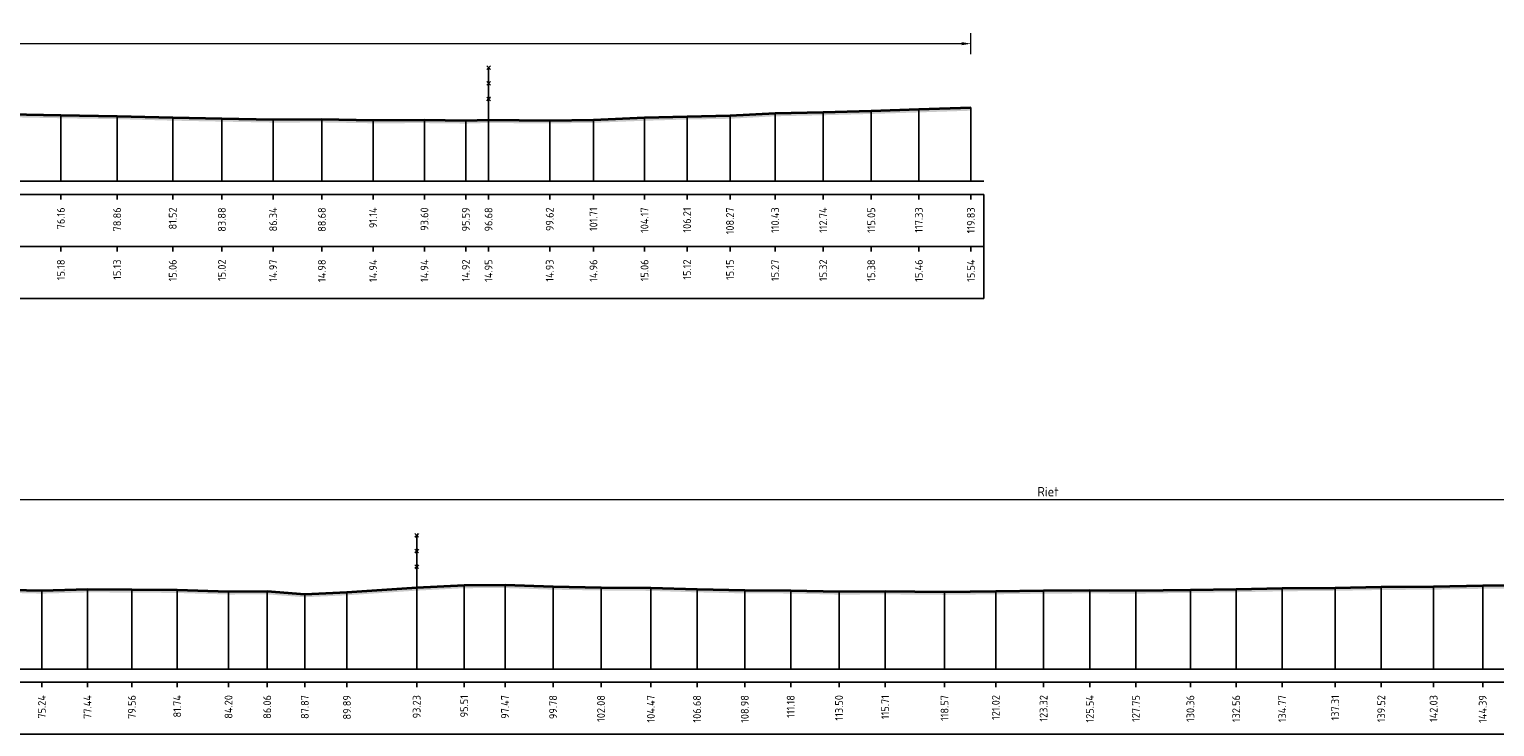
# Model space of a CAD drawing. Header units: metres. Extents: x 197882 to 206172, y 361908 to 364395.
# Tile 12 of 41: x 205859 to 205929, y 363850 to 363883. Entities that reach past the tile are written whole.
import ezdxf
from ezdxf.enums import TextEntityAlignment as Align

# ---------------------------------------------------------------- set-up
doc = ezdxf.new("R2010")
doc.units = ezdxf.units.M
doc.header["$PDMODE"] = 35
doc.header["$PDSIZE"] = 0.075
for name, color, linetype, lineweight in [('B-ME-IE-TERREINAFSCHEIDING_KUNSTMATIG_RASTERHEKWERK-SD', 20, 'Continuous', 25), ('X-ME-AL-PROFIEL_HUIDIG MAAIVELD-GD', 252, 'Continuous', 0), ('X-XX-AL-DETAIL1-M', 7, 'Continuous', 18), ('X-XX-AL-DWARSPROFIEL_PROFIELLIJN MAAIVELD-GD', 8, 'Continuous', 35)]:
    doc.layers.add(name, color=color, linetype=linetype, lineweight=lineweight)
doc.layers.add('X-ME-AL-PROFIELRASTER-S', color=7, linetype='Continuous')
doc.styles.add('NLCS-ISO-ANNOTATIEF-T18', font='NLCS-ISO.ttf', dxfattribs={"height": 1.8})
doc.styles.add('NLCS-ISO-ANNOTATIVE-T18', font='NLCS-ISO.ttf', dxfattribs={"height": 1.8})
doc.dimstyles.new('NLCS-ANNOTATIEF-T18-PIJL_L2_H0', dxfattribs={"dimtxt": 2.5, "dimasz": 1.8, "dimexe": 2, "dimexo": 2, "dimgap": 0.7, "dimtad": 1, "dimzin": 0, "dimdsep": 46, "dimtxsty": 'NLCS-ISO-ANNOTATIEF-T18', "dimcen": 0, "dimdle": 2, "dimclrd": 256, "dimclre": 256, "dimclrt": 10, "dimaunit": 2, "dimadec": 0, "dimazin": 0, "dimtfac": 1, "dimtdec": 3, "dimtofl": 0, "dimtmove": 0, "dimatfit": 3, "dimfxl": 2, "dimfxlon": 1, "dimtfillclr": 256, "dimtolj": 1, "dimtzin": 0, "dimlwd": -1, "dimlwe": -1, "dimarcsym": 0})

# ---------------------------------------------------------------- blocks, each defined once
blk = doc.blocks.new('SAL-PROFIELRASTER_BALK_EIND1-D')
at = {"color": 0, "linetype": 'ByBlock', "lineweight": -2}
blk.add_line((1, -12.5), (1, -2.5), dxfattribs=at)
at = {"color": 0, "linetype": 'ByBlock', "lineweight": -2, "flags": 128}
for points in [[(0, 0), (1, 0)], [(0, -2.5), (1, -2.5)], [(0, -12.5), (1, -12.5)]]:
    blk.add_lwpolyline(points, dxfattribs=at)
blk = doc.blocks.new('SAL-PROFIELRASTER_BALK_DATA-D')
at = {"color": 0, "linetype": 'ByBlock', "lineweight": -2}
blk.add_lwpolyline([(0, -3.5), (0, -2.5)], dxfattribs=at)
at = {"color": 0, "linetype": 'ByBlock', "lineweight": -2, "style": 'NLCS-ISO-ANNOTATIVE-T18'}
blk.add_attdef('GETAL', text='', height=1.5, rotation=90, dxfattribs=at).set_placement((0.75, -5), align=Align.RIGHT)
blk = doc.blocks.new('SAL-PROFIELRASTER_AANHAAL-D')
at = {"color": 9, "linetype": 'ByBlock', "lineweight": -2, "flags": 128}
blk.add_lwpolyline([(0, 1), (0, 0)], dxfattribs=at)
blk = doc.blocks.new('SAL-PROFIELRASTER_BALK_EIND2-D')
at = {"color": 0, "linetype": 'ByBlock', "lineweight": -2}
for p, q in [((1, -2.5), (1, -12.5)), ((1, -12.5), (0, -12.5))]:
    blk.add_line(p, q, dxfattribs=at)
blk = doc.blocks.new('*D27')
at = {"layer": 'Defpoints', "color": 0, "transparency": 16777216}
for p in [(205783.859, 363882.64), (205783.859, 363876.034), (205903.687, 363876.034)]:
    blk.add_point(p, dxfattribs=at)
at = {"layer": 'X-XX-AL-DETAIL1-M', "transparency": 16777216}
for p, q in [((205783.859, 363882.14), (205783.859, 363883.14)), ((205903.237, 363882.64), (205784.309, 363882.64)), ((205903.687, 363882.14), (205903.687, 363883.14))]:
    blk.add_line(p, q, dxfattribs=at)
for points in [[(205784.309, 363882.715), (205784.309, 363882.565), (205783.859, 363882.64)], [(205903.237, 363882.715), (205903.237, 363882.565), (205903.687, 363882.64)]]:
    blk.add_solid(points, dxfattribs=at)
at = {"layer": 'X-XX-AL-DETAIL1-M', "color": 10, "transparency": 16777216, "insert": (205843.773, 363883.04), "char_height": 0.45, "attachment_point": 5, "style": 'NLCS-ISO-ANNOTATIEF-T18'}
blk.add_mtext('\\A1;Gras', dxfattribs=at)
blk = doc.blocks.new('SIE-RASTERHEKWERK-SOD')
at = {"flags": 128}
for points in [[(-0.035, 1.035), (0.035, 0.965)], [(-0.035, 0.965), (0, 1), (0.035, 1.035)], [(0, 0), (0, 1)], [(-0.035, 0.735), (0.035, 0.665)], [(-0.035, 0.665), (0, 0.7), (0.035, 0.735)], [(-0.035, 0.435), (0.035, 0.365)], [(-0.035, 0.365), (0, 0.4), (0.035, 0.435)]]:
    blk.add_lwpolyline(points, dxfattribs=at)
blk = doc.blocks.new('*D30')
at = {"layer": 'Defpoints', "color": 0, "transparency": 16777216}
for p in [(205818.855, 363860.744), (205818.855, 363852.629), (205995.924, 363852.629)]:
    blk.add_point(p, dxfattribs=at)
at = {"layer": 'X-XX-AL-DETAIL1-M', "transparency": 16777216}
for p, q in [((205818.855, 363860.244), (205818.855, 363861.244)), ((205995.924, 363860.244), (205995.924, 363861.244)), ((205995.474, 363860.744), (205819.305, 363860.744))]:
    blk.add_line(p, q, dxfattribs=at)
for points in [[(205819.305, 363860.819), (205819.305, 363860.669), (205818.855, 363860.744)], [(205995.474, 363860.819), (205995.474, 363860.669), (205995.924, 363860.744)]]:
    blk.add_solid(points, dxfattribs=at)
at = {"layer": 'X-XX-AL-DETAIL1-M', "color": 10, "transparency": 16777216, "insert": (205907.39, 363861.144), "char_height": 0.45, "attachment_point": 5, "style": 'NLCS-ISO-ANNOTATIEF-T18'}
blk.add_mtext('\\A1;Riet', dxfattribs=at)

msp = doc.modelspace()

# ---------------------------------------------------------------- hatches: boundary and pattern name
at = {"layer": 'X-ME-AL-PROFIEL_HUIDIG MAAIVELD-GD'}
h = msp.add_hatch(dxfattribs=at)
h.set_pattern_fill('AGR-MAAIVELD', color=256, scale=0.05, pattern_type=2)
h.set_pattern_definition([(45, (-18.88385, 265.82674), (-0.25000007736, 0.25000007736), []), (45, (-18.91956, 265.86246), (0, 0.50000015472), [0.3535535, -0.3535535]), (45, (-18.95528, 265.89817), (0, 0.50000015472), [0.3535535, -0.3535535]), (45, (-18.9915, 265.9344), (0, 0.50000015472), [0.3535535, -0.3535535]), (45, (-19.0267, 265.9696), (0, 0.50000015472), [0.3535535, -0.3535535]), (45, (-19.06242, 266.0053), (0, 0.50000015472), [0.3535535, -0.3535535]), (45, (-19.09813, 266.04103), (0, 0.50000015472), [0.3535535, -0.3535535]), (315, (-18.88385, 265.82674), (0.25000007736, 0.25000007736), []), (315, (-18.84813, 265.86246), (0.50000015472, -1e-16), [0.3535535, -0.3535535]), (315, (-18.81242, 265.89817), (0.50000015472, -1e-16), [0.3535535, -0.3535535]), (315, (-18.7762, 265.9344), (0.50000015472, -1e-16), [0.3535535, -0.3535535]), (315, (-18.741, 265.9696), (0.50000015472, -1e-16), [0.3535535, -0.3535535]), (315, (-18.70528, 266.0053), (0.50000015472, -1e-16), [0.3535535, -0.3535535]), (315, (-18.66956, 266.04103), (0.50000015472, -1e-16), [0.3535535, -0.3535535])])
h.paths.add_polyline_path([(205903.687, 363879.573), (205901.187, 363879.491), (205898.907, 363879.418), (205896.597, 363879.355), (205894.291, 363879.305), (205892.127, 363879.187), (205890.065, 363879.151), (205888.026, 363879.091), (205885.573, 363878.992), (205883.475, 363878.96), (205880.539, 363878.986), (205879.449, 363878.956), (205877.463, 363878.978), (205875.002, 363878.971), (205872.541, 363879.01), (205870.202, 363879.004), (205867.741, 363879.049), (205865.383, 363879.096), (205862.715, 363879.168), (205860.017, 363879.212), (205857.541, 363879.259), (205855.011, 363879.226), (205852.14, 363879.191), (205849.66, 363879.13), (205847.085, 363879.069), (205844.646, 363879.031), (205842.276, 363879.004), (205839.852, 363879.006), (205837.317, 363879.011), (205834.727, 363878.986), (205831.927, 363879.003), (205829.404, 363878.996), (205826.523, 363879.022), (205823.814, 363879.081), (205821.16, 363879.142), (205818.729, 363879.195), (205815.97, 363879.207), (205813.518, 363879.188), (205811.151, 363879.18), (205808.854, 363879.086), (205806.357, 363878.994), (205804.115, 363878.896), (205801.515, 363878.891), (205798.988, 363878.939), (205796.748, 363878.992), (205794.686, 363879.042), (205792.511, 363879.069), (205790.427, 363879.133), (205788.187, 363879.166), (205785.926, 363879.219), (205783.859, 363879.222), (205783.859, 363879.072), (205785.926, 363879.069), (205788.187, 363879.016), (205790.427, 363878.983), (205792.511, 363878.919), (205794.686, 363878.892), (205796.748, 363878.842), (205798.988, 363878.789), (205801.515, 363878.741), (205804.115, 363878.746), (205806.357, 363878.844), (205808.854, 363878.936), (205811.151, 363879.03), (205813.518, 363879.038), (205815.97, 363879.057), (205818.729, 363879.045), (205821.16, 363878.992), (205823.814, 363878.931), (205826.523, 363878.872), (205829.404, 363878.846), (205831.927, 363878.853), (205834.727, 363878.836), (205837.317, 363878.861), (205839.852, 363878.856), (205842.276, 363878.854), (205844.646, 363878.881), (205847.085, 363878.919), (205849.66, 363878.98), (205852.14, 363879.041), (205855.011, 363879.076), (205857.541, 363879.109), (205860.017, 363879.062), (205862.715, 363879.018), (205865.383, 363878.946), (205867.741, 363878.899), (205870.202, 363878.854), (205872.541, 363878.86), (205875.002, 363878.821), (205877.463, 363878.828), (205879.449, 363878.806), (205880.539, 363878.836), (205883.475, 363878.81), (205885.573, 363878.842), (205888.026, 363878.941), (205890.065, 363879.001), (205892.127, 363879.037), (205894.291, 363879.155), (205896.597, 363879.205), (205898.907, 363879.268), (205901.187, 363879.341), (205903.687, 363879.423)])
h = msp.add_hatch(dxfattribs=at)
h.set_pattern_fill('AGR-MAAIVELD', color=256, scale=0.05, pattern_type=2)
h.set_pattern_definition([(45, (-15.32153, 274.2284), (-0.25000007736, 0.25000007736), []), (45, (-15.35724, 274.26413), (0, 0.50000015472), [0.3535535, -0.3535535]), (45, (-15.39296, 274.29984), (0, 0.50000015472), [0.3535535, -0.3535535]), (45, (-15.42917, 274.33606), (0, 0.50000015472), [0.3535535, -0.3535535]), (45, (-15.4644, 274.37127), (0, 0.50000015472), [0.3535535, -0.3535535]), (45, (-15.5001, 274.407), (0, 0.50000015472), [0.3535535, -0.3535535]), (45, (-15.5358, 274.4427), (0, 0.50000015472), [0.3535535, -0.3535535]), (315, (-15.32153, 274.2284), (0.25000007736, 0.25000007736), []), (315, (-15.2858, 274.26413), (0.50000015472, -1e-16), [0.3535535, -0.3535535]), (315, (-15.2501, 274.29984), (0.50000015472, -1e-16), [0.3535535, -0.3535535]), (315, (-15.2139, 274.33606), (0.50000015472, -1e-16), [0.3535535, -0.3535535]), (315, (-15.17867, 274.37127), (0.50000015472, -1e-16), [0.3535535, -0.3535535]), (315, (-15.14296, 274.407), (0.50000015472, -1e-16), [0.3535535, -0.3535535]), (315, (-15.10724, 274.4427), (0.50000015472, -1e-16), [0.3535535, -0.3535535])])
h.paths.add_polyline_path([(205995.924, 363856.982), (205995.924, 363856.832), (205992.971, 363856.789), (205989.945, 363856.753), (205987.223, 363856.701), (205984.465, 363856.624), (205981.515, 363856.504), (205978.273, 363856.325), (205976.217, 363856.191), (205975.621, 363856.133), (205974.004, 363856.109), (205972.25, 363856.049), (205969.939, 363856.018), (205968.077, 363856.036), (205965.901, 363856.069), (205963.677, 363856.02), (205961.514, 363856.092), (205959.654, 363856.191), (205957.99, 363856.213), (205956.042, 363856.241), (205954.22, 363856.314), (205952.144, 363856.358), (205949.867, 363856.419), (205947.637, 363856.572), (205945.279, 363856.643), (205942.844, 363856.66), (205940.621, 363856.627), (205938.126, 363856.605), (205935.748, 363856.605), (205933.204, 363856.544), (205930.621, 363856.5), (205928.248, 363856.482), (205925.893, 363856.439), (205923.38, 363856.422), (205921.167, 363856.383), (205918.63, 363856.359), (205916.418, 363856.316), (205914.219, 363856.286), (205911.604, 363856.247), (205909.396, 363856.259), (205907.176, 363856.246), (205904.883, 363856.217), (205902.424, 363856.189), (205899.574, 363856.212), (205897.358, 363856.201), (205895.039, 363856.253), (205892.834, 363856.259), (205890.543, 363856.309), (205888.33, 363856.38), (205885.936, 363856.399), (205883.638, 363856.437), (205881.331, 363856.517), (205879.37, 363856.508), (205877.09, 363856.391), (205873.745, 363856.169), (205871.724, 363856.074), (205869.918, 363856.211), (205868.063, 363856.205), (205865.599, 363856.28), (205863.422, 363856.297), (205861.295, 363856.307), (205859.103, 363856.248), (205856.9, 363856.299), (205854.418, 363856.321), (205852.037, 363856.357), (205849.958, 363856.375), (205847.634, 363856.386), (205845.298, 363856.407), (205842.904, 363856.389), (205840.811, 363856.442), (205838.605, 363856.481), (205836.552, 363856.594), (205834.464, 363856.74), (205832.108, 363856.788), (205829.943, 363856.876), (205827.929, 363856.945), (205825.673, 363856.973), (205824.184, 363856.967), (205823.473, 363856.947), (205821.783, 363856.865), (205821.138, 363856.711), (205820.017, 363856.316), (205818.855, 363855.697), (205818.159, 363855.765), (205817.319, 363855.678), (205816.53, 363855.229), (205815.313, 363855.166), (205814.035, 363855.176), (205813.023, 363855.105), (205811.893, 363855.213), (205810.562, 363855.142), (205808.935, 363855.121), (205807.576, 363855.45), (205806.226, 363855.734), (205804.533, 363855.871), (205802.096, 363856.211), (205800.841, 363856.719), (205799.567, 363857.308), (205797.97, 363857.689), (205795.609, 363857.692), (205793.104, 363857.708), (205790.518, 363857.672), (205786.722, 363857.677), (205783.859, 363857.652), (205783.859, 363857.802), (205786.722, 363857.827), (205790.518, 363857.822), (205793.104, 363857.858), (205795.609, 363857.842), (205797.97, 363857.839), (205799.567, 363857.458), (205800.841, 363856.869), (205802.096, 363856.361), (205804.533, 363856.021), (205806.226, 363855.884), (205807.576, 363855.6), (205808.935, 363855.271), (205810.562, 363855.292), (205811.893, 363855.363), (205813.023, 363855.255), (205814.035, 363855.326), (205815.313, 363855.316), (205816.53, 363855.379), (205817.319, 363855.828), (205818.159, 363855.915), (205818.855, 363855.847), (205820.017, 363856.466), (205821.138, 363856.861), (205821.783, 363857.015), (205823.473, 363857.097), (205824.184, 363857.117), (205825.673, 363857.123), (205827.929, 363857.095), (205829.943, 363857.026), (205832.108, 363856.938), (205834.464, 363856.89), (205836.552, 363856.744), (205838.605, 363856.631), (205840.811, 363856.592), (205842.904, 363856.539), (205845.298, 363856.557), (205847.634, 363856.536), (205849.958, 363856.525), (205852.037, 363856.507), (205854.418, 363856.471), (205856.9, 363856.449), (205859.103, 363856.398), (205861.295, 363856.457), (205863.422, 363856.447), (205865.599, 363856.43), (205868.063, 363856.355), (205869.918, 363856.361), (205871.724, 363856.224), (205873.745, 363856.319), (205877.09, 363856.541), (205879.37, 363856.658), (205881.331, 363856.667), (205883.638, 363856.587), (205885.936, 363856.549), (205888.33, 363856.53), (205890.543, 363856.459), (205892.834, 363856.409), (205895.039, 363856.403), (205897.358, 363856.351), (205899.574, 363856.362), (205902.424, 363856.339), (205904.883, 363856.367), (205907.176, 363856.396), (205909.396, 363856.409), (205911.604, 363856.397), (205914.219, 363856.436), (205916.418, 363856.466), (205918.63, 363856.509), (205921.167, 363856.533), (205923.38, 363856.572), (205925.893, 363856.589), (205928.248, 363856.632), (205930.621, 363856.65), (205933.204, 363856.694), (205935.748, 363856.755), (205938.126, 363856.755), (205940.621, 363856.777), (205942.844, 363856.81), (205945.279, 363856.793), (205947.637, 363856.722), (205949.867, 363856.569), (205952.144, 363856.508), (205954.22, 363856.464), (205956.042, 363856.391), (205957.99, 363856.363), (205959.654, 363856.341), (205961.514, 363856.242), (205963.677, 363856.17), (205965.901, 363856.219), (205968.077, 363856.186), (205969.939, 363856.168), (205972.25, 363856.199), (205974.004, 363856.259), (205975.621, 363856.283), (205976.217, 363856.341), (205978.273, 363856.475), (205981.515, 363856.654), (205984.465, 363856.774), (205987.223, 363856.851), (205989.945, 363856.903), (205992.971, 363856.939)])

# ---------------------------------------------------------------- linework, layer by layer
at = {"layer": 'X-XX-AL-DWARSPROFIEL_PROFIELLIJN MAAIVELD-GD'}
for points in [[(205857.541, 363879.259), (205860.017, 363879.212), (205862.715, 363879.168), (205865.383, 363879.096), (205867.741, 363879.049), (205870.202, 363879.004), (205872.541, 363879.01), (205875.002, 363878.971), (205877.463, 363878.978), (205879.449, 363878.956), (205880.539, 363878.986), (205883.475, 363878.96), (205885.573, 363878.992), (205888.026, 363879.091), (205890.065, 363879.151), (205892.127, 363879.187), (205894.291, 363879.305), (205896.597, 363879.355), (205898.907, 363879.418), (205901.187, 363879.491), (205903.687, 363879.573)], [(205856.9, 363856.449), (205859.103, 363856.398), (205861.295, 363856.457), (205863.422, 363856.447), (205865.599, 363856.43), (205868.063, 363856.355), (205869.918, 363856.361), (205871.724, 363856.224), (205873.745, 363856.319), (205877.09, 363856.541), (205879.37, 363856.658), (205881.331, 363856.667), (205883.638, 363856.587), (205885.936, 363856.549), (205888.33, 363856.53), (205890.543, 363856.459), (205892.834, 363856.409), (205895.039, 363856.403), (205897.358, 363856.351), (205899.574, 363856.362), (205902.424, 363856.339), (205904.883, 363856.367), (205907.176, 363856.396), (205909.396, 363856.409), (205911.604, 363856.397), (205914.219, 363856.436), (205916.418, 363856.466), (205918.63, 363856.509), (205921.167, 363856.533), (205923.38, 363856.572), (205925.893, 363856.589), (205928.248, 363856.632), (205930.621, 363856.65)]]:
    msp.add_lwpolyline(points, dxfattribs=at)

# ---------------------------------------------------------------- block references
at = {"layer": 'B-ME-IE-TERREINAFSCHEIDING_KUNSTMATIG_RASTERHEKWERK-SD', "xscale": 2.5, "yscale": 2.5, "zscale": 2.5}
for p in [(205880.539, 363878.986), (205877.09, 363856.541)]:
    msp.add_blockref('SIE-RASTERHEKWERK-SOD', p, dxfattribs=at)
at = {"layer": 'X-ME-AL-PROFIELRASTER-S'}
for p, yscale in [((205860.017, 363876.034), 3.178000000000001), ((205862.715, 363876.034), 3.134), ((205865.383, 363876.034), 3.061999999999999), ((205867.741, 363876.034), 3.015000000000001), ((205888.026, 363876.034), 3.057), ((205890.065, 363876.034), 3.117000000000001), ((205892.127, 363876.034), 3.153), ((205894.291, 363876.034), 3.271000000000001), ((205896.597, 363876.034), 3.321), ((205898.907, 363876.034), 3.384), ((205901.187, 363876.034), 3.457000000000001), ((205903.687, 363876.034), 3.539), ((205870.202, 363876.034), 2.970000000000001), ((205872.541, 363876.034), 2.976000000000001), ((205875.002, 363876.034), 2.936999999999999), ((205877.463, 363876.034), 2.944000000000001), ((205879.449, 363876.034), 2.922000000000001), ((205880.539, 363876.034), 2.952), ((205883.475, 363876.034), 2.926), ((205885.573, 363876.034), 2.958), ((205877.09, 363852.629), 3.912000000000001), ((205879.37, 363852.629), 4.029), ((205881.331, 363852.629), 4.038), ((205883.638, 363852.629), 3.958), ((205885.936, 363852.629), 3.92), ((205923.38, 363852.629), 3.943), ((205925.893, 363852.629), 3.960000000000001), ((205928.248, 363852.629), 4.003), ((205859.103, 363852.629), 3.769), ((205861.295, 363852.629), 3.827999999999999), ((205863.422, 363852.629), 3.818), ((205865.599, 363852.629), 3.801), ((205868.063, 363852.629), 3.726000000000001), ((205869.918, 363852.629), 3.731999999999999), ((205871.724, 363852.629), 3.595000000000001), ((205873.745, 363852.629), 3.69), ((205888.33, 363852.629), 3.901), ((205890.543, 363852.629), 3.83), ((205892.834, 363852.629), 3.779999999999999), ((205895.039, 363852.629), 3.773999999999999), ((205897.358, 363852.629), 3.722), ((205899.574, 363852.629), 3.733000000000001), ((205902.424, 363852.629), 3.710000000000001), ((205904.883, 363852.629), 3.738), ((205907.176, 363852.629), 3.766999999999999), ((205909.396, 363852.629), 3.779999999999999), ((205911.604, 363852.629), 3.768000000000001), ((205914.219, 363852.629), 3.807), ((205916.418, 363852.629), 3.837), ((205918.63, 363852.629), 3.880000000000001), ((205921.167, 363852.629), 3.904)]:
    msp.add_blockref('SAL-PROFIELRASTER_AANHAAL-D', p, dxfattribs=dict(at, yscale=yscale))
at = {"layer": 'X-ME-AL-PROFIELRASTER-S', "yscale": 0.25}
for name, p, xscale, zscale in [('SAL-PROFIELRASTER_BALK_EIND1-D', (205783.859, 363876.034), 120.4528131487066, 120.4528131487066), ('SAL-PROFIELRASTER_BALK_EIND2-D', (205783.859, 363873.534), 120.4528131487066, 120.4528131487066), ('SAL-PROFIELRASTER_BALK_EIND1-D', (205783.859, 363852.629), 212.690473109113, 212.690473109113)]:
    msp.add_blockref(name, p, dxfattribs=dict(at, xscale=xscale, zscale=zscale))
at = {"layer": 'X-ME-AL-PROFIELRASTER-S', "xscale": 0.25, "yscale": 0.25, "zscale": 0.25}
for p, values in [((205860.017, 363876.034), {'GETAL': '76.16'}), ((205862.715, 363876.034), {'GETAL': '78.86'}), ((205865.383, 363876.034), {'GETAL': '81.52'}), ((205867.741, 363876.034), {'GETAL': '83.88'}), ((205870.202, 363876.034), {'GETAL': '86.34'}), ((205872.541, 363876.034), {'GETAL': '88.68'}), ((205875.002, 363876.034), {'GETAL': '91.14'}), ((205877.463, 363876.034), {'GETAL': '93.60'}), ((205879.449, 363876.034), {'GETAL': '95.59'}), ((205880.539, 363876.034), {'GETAL': '96.68'}), ((205883.475, 363876.034), {'GETAL': '99.62'}), ((205885.573, 363876.034), {'GETAL': '101.71'}), ((205888.026, 363876.034), {'GETAL': '104.17'}), ((205890.065, 363876.034), {'GETAL': '106.21'}), ((205892.127, 363876.034), {'GETAL': '108.27'}), ((205894.291, 363876.034), {'GETAL': '110.43'}), ((205896.597, 363876.034), {'GETAL': '112.74'}), ((205898.907, 363876.034), {'GETAL': '115.05'}), ((205901.187, 363876.034), {'GETAL': '117.33'}), ((205903.687, 363876.034), {'GETAL': '119.83'}), ((205860.017, 363873.534), {'GETAL': '15.18'}), ((205862.715, 363873.534), {'GETAL': '15.13'}), ((205865.383, 363873.534), {'GETAL': '15.06'}), ((205867.741, 363873.534), {'GETAL': '15.02'}), ((205870.202, 363873.534), {'GETAL': '14.97'}), ((205872.541, 363873.534), {'GETAL': '14.98'}), ((205875.002, 363873.534), {'GETAL': '14.94'}), ((205877.463, 363873.534), {'GETAL': '14.94'}), ((205879.449, 363873.534), {'GETAL': '14.92'}), ((205880.539, 363873.534), {'GETAL': '14.95'}), ((205883.475, 363873.534), {'GETAL': '14.93'}), ((205885.573, 363873.534), {'GETAL': '14.96'}), ((205888.026, 363873.534), {'GETAL': '15.06'}), ((205890.065, 363873.534), {'GETAL': '15.12'}), ((205892.127, 363873.534), {'GETAL': '15.15'}), ((205894.291, 363873.534), {'GETAL': '15.27'}), ((205896.597, 363873.534), {'GETAL': '15.32'}), ((205898.907, 363873.534), {'GETAL': '15.38'}), ((205901.187, 363873.534), {'GETAL': '15.46'}), ((205903.687, 363873.534), {'GETAL': '15.54'}), ((205859.103, 363852.629), {'GETAL': '75.24'}), ((205861.295, 363852.629), {'GETAL': '77.44'}), ((205863.422, 363852.629), {'GETAL': '79.56'}), ((205865.599, 363852.629), {'GETAL': '81.74'}), ((205868.063, 363852.629), {'GETAL': '84.20'}), ((205869.918, 363852.629), {'GETAL': '86.06'}), ((205871.724, 363852.629), {'GETAL': '87.87'}), ((205873.745, 363852.629), {'GETAL': '89.89'}), ((205877.09, 363852.629), {'GETAL': '93.23'}), ((205879.37, 363852.629), {'GETAL': '95.51'}), ((205881.331, 363852.629), {'GETAL': '97.47'}), ((205883.638, 363852.629), {'GETAL': '99.78'}), ((205885.936, 363852.629), {'GETAL': '102.08'}), ((205888.33, 363852.629), {'GETAL': '104.47'}), ((205890.543, 363852.629), {'GETAL': '106.68'}), ((205892.834, 363852.629), {'GETAL': '108.98'}), ((205895.039, 363852.629), {'GETAL': '111.18'}), ((205897.358, 363852.629), {'GETAL': '113.50'}), ((205899.574, 363852.629), {'GETAL': '115.71'}), ((205902.424, 363852.629), {'GETAL': '118.57'}), ((205904.883, 363852.629), {'GETAL': '121.02'}), ((205907.176, 363852.629), {'GETAL': '123.32'}), ((205909.396, 363852.629), {'GETAL': '125.54'}), ((205911.604, 363852.629), {'GETAL': '127.75'}), ((205914.219, 363852.629), {'GETAL': '130.36'}), ((205916.418, 363852.629), {'GETAL': '132.56'}), ((205918.63, 363852.629), {'GETAL': '134.77'}), ((205921.167, 363852.629), {'GETAL': '137.31'}), ((205923.38, 363852.629), {'GETAL': '139.52'}), ((205925.893, 363852.629), {'GETAL': '142.03'}), ((205928.248, 363852.629), {'GETAL': '144.39'})]:
    msp.add_blockref('SAL-PROFIELRASTER_BALK_DATA-D', p, dxfattribs=at).add_auto_attribs(values)

# ---------------------------------------------------------------- dimensions: what is measured, and where the dimension line sits
at = {"layer": 'X-XX-AL-DETAIL1-M'}
for base, p1, p2, text, picture, middle in [((205783.859, 363882.64), (205903.687, 363876.034), (205783.859, 363876.034), 'Gras', '*D27', (205843.773, 363882.64)), ((205818.855, 363860.744), (205995.924, 363852.629), (205818.855, 363852.629), 'Riet', '*D30', (205907.39, 363860.744))]:
    dim = msp.add_linear_dim(base=base, p1=p1, p2=p2, text=text, dimstyle='NLCS-ANNOTATIEF-T18-PIJL_L2_H0', dxfattribs=at)
    dim.commit()
    dim.dimension.update_dxf_attribs({"geometry": picture, "text_midpoint": middle, "dimtype": 160})

doc.saveas('drawing.dxf')
